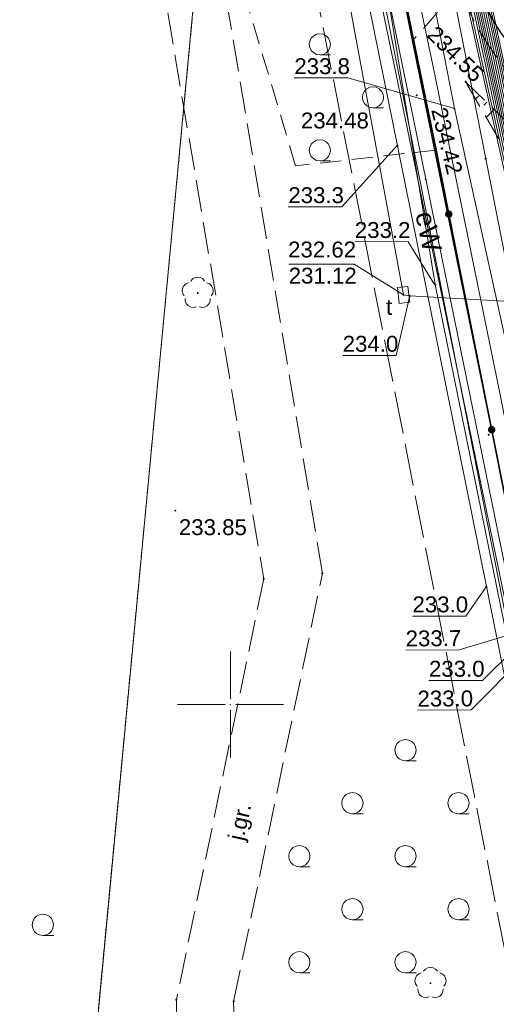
# Model space of a CAD drawing. Header units: metres. Extents: x 6603648 to 6604252, y 5739748 to 5740166.
# Tile 9 of 114: x 6603690 to 6603713, y 5739886 to 5739932. Entities that reach past the tile are written whole.
import ezdxf
from ezdxf.enums import TextEntityAlignment as Align

# ---------------------------------------------------------------- set-up
doc = ezdxf.new("R2010")
doc.units = ezdxf.units.M
doc.header["$PDSIZE"] = 0.75
for name, pattern in [('ARK_LIN', [50, 50, 0]), ('PRZER1-1', [1, 0.5, -0.5]), ('PRZER2-1', [1.5, 1, -0.5]), ('PRZER2_5-1', [1.75, 1.25, -0.5]), ('PRZER3-1', [2, 1.5, -0.5]), ('PRZER4-1', [2.5, 2, -0.5])]:
    doc.linetypes.add(name, pattern=pattern)
doc.layers.get('0').update_dxf_attribs({"linetype": 'CONTINUOUS'})
for name, color, linetype, lineweight, true_color in [('GESDZI', 7, 'CONTINUOUS', 18, 0x008000), ('GESUZY', 7, 'CONTINUOUS', 18, 0x008000), ('GSLKOG', 7, 'CONTINUOUS', 35, 0x0a0909), ('GSLKRW', 7, 'CONTINUOUS', 25, 0x0a0909), ('GSPPRB', 7, 'CONTINUOUS', 18, 0x0a0909), ('GSPRDL', 7, 'CONTINUOUS', 18, 0x008000), ('GSPWPS', 7, 'CONTINUOUS', 13, 0x0a0909), ('GSPWPS_O', 7, 'CONTINUOUS', 13, 0x0a0909), ('GSSINN', 7, 'CONTINUOUS', 18, 0x0a0909), ('GSSKOA', 7, 'CONTINUOUS', 18, 0x0a0909), ('GSSKOA_O', 7, 'CONTINUOUS', 18, 0x0a0909), ('GSSKPL', 7, 'CONTINUOUS', 18, 0x0a0909), ('GSSLZK', 7, 'CONTINUOUS', 18, 0x0a0909), ('GSSZSN', 7, 'CONTINUOUS', 18, 0x0a0909), ('GULENN', 1, 'CONTINUOUS', 18, 0xff0000), ('GULESN', 1, 'CONTINUOUS', 18, 0xff0000), ('GULEWN', 1, 'CONTINUOUS', 18, 0xff0000), ('GULEWN_O', 1, 'CONTINUOUS', 18, 0xff0000), ('GULTPR', 7, 'CONTINUOUS', 18, 0xff9100), ('GUPTWZ', 7, 'CONTINUOUS', 18, 0x0a0909), ('GUPTWZ_O', 7, 'CONTINUOUS', 18, 0x0a0909), ('GZLESN', 1, 'CONTINUOUS', 18, 0xff0000)]:
    doc.layers.add(name, color=color, linetype=linetype, lineweight=lineweight, true_color=true_color)
for name, color, linetype, true_color in [('GUPESH', 1, 'CONTINUOUS', 0xff0000), ('GUPESH_O', 1, 'CONTINUOUS', 0xff0000), ('GUPTSH', 7, 'CONTINUOUS', 0xff9100), ('GUPTSH_O', 7, 'CONTINUOUS', 0xff9100)]:
    doc.layers.add(name, color=color, linetype=linetype, true_color=true_color)
doc.layers.add('PKT_ARK', color=7, linetype='ARK_LIN', lineweight=18)
doc.styles.add('Arial', font='arial.ttf')

# ---------------------------------------------------------------- blocks, each defined once
blk = doc.blocks.new('GSPWPS1')
blk.add_hatch(color=0).paths.add_polyline_path([(0, 0.045), (-0.011647, 0.043467), (-0.0225, 0.038971), (-0.03182, 0.03182), (-0.038971, 0.0225), (-0.043467, 0.011647), (-0.045, 0), (-0.043467, -0.011647), (-0.038971, -0.0225), (-0.03182, -0.03182), (-0.0225, -0.038971), (-0.011647, -0.043467), (0, -0.045), (0.011647, -0.043467), (0.0225, -0.038971), (0.03182, -0.03182), (0.038971, -0.0225), (0.043467, -0.011647), (0.045, 0), (0.043467, 0.011647), (0.038971, 0.0225), (0.03182, 0.03182), (0.0225, 0.038971), (0.011647, 0.043467)])
blk = doc.blocks.new('GSPPRB0')
at = {"color": 0, "lineweight": 18}
blk.add_lwpolyline([(-0.007955, 0.0225), (0.007955, 0.0225), (0.0225, 0.007955), (0.0225, -0.007955), (0.007955, -0.0225), (-0.007955, -0.0225), (-0.0225, -0.007955), (-0.0225, 0.007955)], close=True, dxfattribs=at)
blk = doc.blocks.new('GUPTSH1')
blk.add_hatch(color=0).paths.add_polyline_path([(0, 0.045), (-0.011647, 0.043467), (-0.0225, 0.038971), (-0.03182, 0.03182), (-0.038971, 0.0225), (-0.043467, 0.011647), (-0.045, 0), (-0.043467, -0.011647), (-0.038971, -0.0225), (-0.03182, -0.03182), (-0.0225, -0.038971), (-0.011647, -0.043467), (0, -0.045), (0.011647, -0.043467), (0.0225, -0.038971), (0.03182, -0.03182), (0.038971, -0.0225), (0.043467, -0.011647), (0.045, 0), (0.043467, 0.011647), (0.038971, 0.0225), (0.03182, 0.03182), (0.0225, 0.038971), (0.011647, 0.043467)])
blk = doc.blocks.new('GUPTWZ1_3')
at = {"color": 0}
blk.add_lwpolyline([(0.375, -0.25), (-0.375, -0.25), (-0.375, 0.25), (0.375, 0.25)], close=True, dxfattribs=at)
blk = doc.blocks.new('GSPRDL1')
blk.add_hatch(color=0).paths.add_polyline_path([(-0.045, 0), (-0.042798, -0.013906), (-0.036406, -0.02645), (-0.02645, -0.036406), (-0.013906, -0.042798), (0, -0.045), (0.013906, -0.042798), (0.02645, -0.036406), (0.036406, -0.02645), (0.042798, -0.013906), (0.045, 0), (0.042798, 0.013906), (0.036406, 0.02645), (0.02645, 0.036406), (0.013906, 0.042798), (0, 0.045), (-0.013906, 0.042798), (-0.02645, 0.036406), (-0.036406, 0.02645), (-0.042798, 0.013906)])
at = {"color": 0}
for points in [[(-0.646351, 0.068773), (-0.677512, 0.194901), (-0.663766, 0.324092), (-0.606763, 0.440839), (-0.513345, 0.531129), (-0.394725, 0.584125), (-0.265141, 0.593465)], [(-0.134326, 0.635969), (-0.024001, 0.70458), (0.103115, 0.731429), (0.231763, 0.713292), (0.346501, 0.652348), (0.433559, 0.55591), (0.482485, 0.435555)], [(0.563333, 0.324277), (0.662679, 0.240553), (0.727494, 0.127956), (0.75, 0), (0.727494, -0.127956), (0.662679, -0.240553), (0.563333, -0.324277)], [(-0.265141, -0.593465), (-0.394725, -0.584125), (-0.513345, -0.531129), (-0.606763, -0.440839), (-0.663766, -0.324092), (-0.677512, -0.194901), (-0.646351, -0.068773)], [(0.482485, -0.435555), (0.433559, -0.55591), (0.346501, -0.652348), (0.231763, -0.713292), (0.103115, -0.731429), (-0.024001, -0.70458), (-0.134326, -0.635969)]]:
    blk.add_lwpolyline(points, dxfattribs=at)
blk = doc.blocks.new('GUPESH1')
blk.add_hatch(color=0).paths.add_polyline_path([(0, 0.045), (-0.011647, 0.043467), (-0.0225, 0.038971), (-0.03182, 0.03182), (-0.038971, 0.0225), (-0.043467, 0.011647), (-0.045, 0), (-0.043467, -0.011647), (-0.038971, -0.0225), (-0.03182, -0.03182), (-0.0225, -0.038971), (-0.011647, -0.043467), (0, -0.045), (0.011647, -0.043467), (0.0225, -0.038971), (0.03182, -0.03182), (0.038971, -0.0225), (0.043467, -0.011647), (0.045, 0), (0.043467, 0.011647), (0.038971, 0.0225), (0.03182, 0.03182), (0.0225, 0.038971), (0.011647, 0.043467)])
blk = doc.blocks.new('GSLKOG2')
blk.add_hatch(color=0).paths.add_polyline_path([(0, 0.175), (-0.045293, 0.169037), (-0.0875, 0.151554), (-0.123744, 0.123744), (-0.151554, 0.0875), (-0.169037, 0.045293), (-0.175, 0), (-0.169037, -0.045293), (-0.151554, -0.0875), (-0.123744, -0.123744), (-0.0875, -0.151554), (-0.045293, -0.169037), (0, -0.175), (0.045293, -0.169037), (0.0875, -0.151554), (0.123744, -0.123744), (0.151554, -0.0875), (0.169037, -0.045293), (0.175, 0), (0.169037, 0.045293), (0.151554, 0.0875), (0.123744, 0.123744), (0.0875, 0.151554), (0.045293, 0.169037)])
blk = doc.blocks.new('GSSLZK1')
at = {"color": 0}
blk.add_lwpolyline([(0.5, 0), (0.475528, -0.154508), (0.404508, -0.293893), (0.293893, -0.404508), (0.154508, -0.475528), (0, -0.5), (-0.154508, -0.475528), (-0.293893, -0.404508), (-0.404508, -0.293893), (-0.475528, -0.154508), (-0.5, 0), (-0.475528, 0.154508), (-0.404508, 0.293893), (-0.293893, 0.404508), (-0.154508, 0.475528), (0, 0.5), (0.154508, 0.475528), (0.293893, 0.404508), (0.404508, 0.293893), (0.475528, 0.154508)], close=True, dxfattribs=at)
blk.add_lwpolyline([(-0.5, 0), (-0.5, -0.5)], dxfattribs=at)
blk = doc.blocks.new('ASS_SYM', base_point=(826.5, 303.25))
at = {"layer": 'PKT_ARK'}
for p, q in [((826.5, 303.5), (826.5, 305.75)), ((826.25, 303.25), (824, 303.25)), ((826.75, 303.25), (829, 303.25)), ((826.5, 303), (826.5, 300.75))]:
    blk.add_line(p, q, dxfattribs=at)
blk.add_point((826.5, 303.25), dxfattribs=at)
blk.add_point((826.5, 303.25), dxfattribs=at)

msp = doc.modelspace()

# ---------------------------------------------------------------- linework, layer by layer
at = {"layer": 'GESDZI', "color": 96, "linetype": 'Continuous', "lineweight": 18, "true_color": 0x008000}
msp.add_line((6603719.27, 5739878.71), (6603703.13, 5739958.06), dxfattribs=at)
for points in [[(6603704.324, 5740160.549), (6603701.36, 5740122.17), (6603692.92, 5740008.31), (6603701.42, 5739966.51), (6603701.39, 5739966.18), (6603691.714, 5739863.768)], [(6603691.714, 5739863.768), (6603701.39, 5739966.18), (6603701.42, 5739966.51), (6603703.13, 5739958.06), (6603719.27, 5739878.71), (6603720.73, 5739871.73), (6603724.48, 5739853.38), (6603725.69, 5739853.31), (6603731.69, 5739825.4), (6603774.38, 5739822.29), (6603774.166, 5739819.991)]]:
    msp.add_lwpolyline(points, dxfattribs=at)
at = {"layer": 'GESUZY', "color": 96, "linetype": 'PRZER1-1', "lineweight": 18, "true_color": 0x008000}
for points in [[(6603704.324, 5740160.549), (6603703.109, 5740144.81), (6603701.36, 5740122.17), (6603692.92, 5740008.31), (6603701.42, 5739966.51), (6603701.39, 5739966.18), (6603691.714, 5739863.768)], [(6604062.77, 5739830.84), (6604014.55, 5739834.06), (6603991.05, 5739835.63), (6603918.87, 5739840.43), (6603844.12, 5739845.41), (6603776.95, 5739849.89), (6603725.69, 5739853.31), (6603724.48, 5739853.38), (6603720.73, 5739871.73), (6603719.27, 5739878.71), (6603703.13, 5739958.06), (6603701.42, 5739966.51), (6603692.92, 5740008.31)], [(6603691.714, 5739863.768), (6603701.39, 5739966.18), (6603701.42, 5739966.51), (6603703.13, 5739958.06), (6603719.27, 5739878.71), (6603720.73, 5739871.73), (6603724.48, 5739853.38), (6603725.69, 5739853.31), (6603776.95, 5739849.89), (6603844.12, 5739845.41), (6603918.87, 5739840.43), (6603991.05, 5739835.63), (6604014.55, 5739834.06), (6604062.77, 5739830.84)]]:
    msp.add_lwpolyline(points, dxfattribs=at)
at = {"layer": 'GSLKOG', "color": 18, "linetype": 'Continuous', "lineweight": 35, "true_color": 0x0a0909}
msp.add_lwpolyline([(6603719.265, 5739878.713), (6603713.74, 5739905.82), (6603710.886, 5739920.094), (6603709.692, 5739926.138), (6603706.943, 5739939.546), (6603702.52, 5739961.061), (6603698.684, 5739980.298), (6603695.151, 5739996.89), (6603692.923, 5740008.238), (6603693.465, 5740018.621), (6603694.366, 5740032.062), (6603695.773, 5740054.164), (6603697.507, 5740073.423), (6603699.096, 5740093.969), (6603701.35, 5740122.08)], dxfattribs=at)
at = {"layer": 'GSLKRW', "color": 18, "linetype": 'Continuous', "lineweight": 25, "true_color": 0x0a0909}
msp.add_lwpolyline([(6603719.623, 5739907.764), (6603719.37, 5739910.02), (6603718.01, 5739918.93), (6603716.84, 5739924.9, 0.18154), (6603714.02, 5739930.19, -0.269275), (6603711.34, 5739939.4, 0.039751), (6603711.22, 5739941.45), (6603709.62, 5739949.73), (6603696.41, 5740012.1), (6603705.1, 5740118.58), (6603708.8, 5740118.29), (6603704.84, 5740070.9), (6603702.4, 5740041.46), (6603700.14, 5740012.41), (6603713.04, 5739950.38, 0.051914), (6603714.01, 5739946.48, 0.188776), (6603715.42, 5739945.03, 0.298634), (6603717.12, 5739945.95), (6603717.71, 5739946.86), (6603718.42, 5739947.99), (6603718.75, 5739939.7)], format="xyb", dxfattribs=at)
at = {"layer": 'GSSINN', "color": 18, "linetype": 'PRZER2-1', "lineweight": 18, "true_color": 0x0a0909}
msp.add_lwpolyline([(6603703.83, 5739954.48), (6603706.68, 5739953.74), (6603710.75, 5739933.74), (6603708.62, 5739931.34)], close=True, dxfattribs=at)
at = {"layer": 'GSSKOA', "color": 18, "linetype": 'PRZER3-1', "lineweight": 18, "true_color": 0x0a0909}
msp.add_lwpolyline([(6603679.81, 5739986.55), (6603691.1, 5739965.5), (6603696.04, 5739938.52), (6603701.57, 5739905.93), (6603697.45, 5739886.09), (6603697.32, 5739874.46), (6603700.52, 5739875.11), (6603700.15, 5739886.01), (6603704.33, 5739906.18), (6603698.82, 5739939.15), (6603693.65, 5739966.86), (6603682.44, 5739987.43)], dxfattribs=at)
msp.add_lwpolyline([(6603719.37, 5739910.02), (6603718.01, 5739918.93), (6603716.84, 5739924.9, 0.18154), (6603714.02, 5739930.19, -0.269275), (6603711.34, 5739939.4, 0.039751), (6603711.22, 5739941.45), (6603709.62, 5739949.73)], format="xyb", dxfattribs=at)
at = {"layer": 'GSSKPL', "color": 18, "linetype": 'PRZER3-1', "lineweight": 18, "true_color": 0x0a0909}
msp.add_lwpolyline([(6603709.62, 5739949.73), (6603711.22, 5739941.45, -0.039751), (6603711.34, 5739939.4, 0.269275), (6603714.02, 5739930.19, -0.18154), (6603716.84, 5739924.9), (6603718.01, 5739918.93), (6603719.37, 5739910.02), (6603718.48, 5739909.98), (6603717.21, 5739918.55), (6603715.95, 5739924.65, 0.199135), (6603713.38, 5739929.56, -0.239822), (6603710.38, 5739939.49, 0.059545), (6603710.25, 5739941.34), (6603708.78, 5739949.49)], format="xyb", close=True, dxfattribs=at)
at = {"layer": 'GSSLZK', "color": 18, "linetype": 'PRZER2-1', "lineweight": 18, "true_color": 0x0a0909}
msp.add_lwpolyline([(6603709.692, 5739926.138), (6603703.066, 5739925.395), (6603700.298, 5739934.721), (6603698.738, 5739944.192), (6603704.783, 5739946.984), (6603706.943, 5739939.546)], close=True, dxfattribs=at)
at = {"layer": 'GSSZSN', "color": 18, "linetype": 'PRZER2_5-1', "lineweight": 18, "true_color": 0x0a0909}
msp.add_lwpolyline([(6603711.08, 5739929.36), (6603714.89, 5739925.66), (6603716.21, 5739918.13), (6603716.09, 5739912.86), (6603714.88, 5739917.77), (6603713.52, 5739925.17)], close=True, dxfattribs=at)
at = {"layer": 'GSSZSN', "color": 18, "linetype": 'Continuous', "lineweight": 18, "true_color": 0x0a0909}
for points in [[(6603711.384, 5739929.065), (6603711.343, 5739929.022)], [(6603711.731, 5739928.728), (6603711.554, 5739928.546)], [(6603712.077, 5739928.392), (6603711.942, 5739928.252)], [(6603712.423, 5739928.056), (6603712.058, 5739927.68)]]:
    msp.add_lwpolyline(points, dxfattribs=at)
at = {"layer": 'GULENN', "color": 1, "linetype": 'Continuous', "lineweight": 18, "true_color": 0xff0000}
for points in [[(6603716.73, 5739984.701), (6603712.125, 5739978.887), (6603709.96, 5739976.67), (6603702.79, 5739966.72), (6603707.653, 5739943.041), (6603710.56, 5739928.09), (6603713.094, 5739916.615), (6603717.941, 5739892.908), (6603721.784, 5739879.813)], [(6603703.817, 5739967.481), (6603712.032, 5739925.727), (6603719.751, 5739886.496), (6603728.881, 5739869.101), (6603730.49, 5739869.418), (6603731.118, 5739869.541), (6603721.888, 5739888.22), (6603714.538, 5739925.8), (6603706.498, 5739966.908)]]:
    msp.add_lwpolyline(points, dxfattribs=at)
at = {"layer": 'GULESN', "color": 1, "linetype": 'Continuous', "lineweight": 18, "true_color": 0xff0000}
for points in [[(6603717.379, 5739884.591), (6603713.813, 5739902.234), (6603709.2, 5739924.766), (6603703.779, 5739951.216), (6603698.635, 5739976.702), (6603693.794, 5740000.208), (6603692.136, 5740008.341), (6603692.544, 5740022.334), (6603693.234, 5740031.742), (6603693.839, 5740040.002), (6603694.116, 5740042.536), (6603694.195, 5740045.472), (6603694.487, 5740056.643), (6603696.338, 5740081.74), (6603699.047, 5740112.527), (6603699.215, 5740123.042), (6603699.938, 5740134.181), (6603701.7, 5740153.306), (6603702.115, 5740159.049)], [(6603729.627, 5739822.959), (6603726.18, 5739843.7), (6603723.42, 5739853.93), (6603719.81, 5739870.44), (6603718.15, 5739879.17), (6603713.29, 5739902.54), (6603709.8, 5739920.3), (6603705.4, 5739942.46), (6603700.28, 5739965.48), (6603695.5, 5739990.24)], [(6603728.65, 5739823.024), (6603728.51, 5739824.09), (6603726.5, 5739833.9), (6603726.11, 5739835.69), (6603725.11, 5739840.27), (6603721.74, 5739856.5), (6603719.23, 5739868.71), (6603717.1, 5739879.53), (6603716.55, 5739883.35), (6603712.06, 5739905.56), (6603707.87, 5739926.33), (6603703.66, 5739947.11), (6603698.6, 5739971.8), (6603695.46, 5739988.24)], [(6603710.4, 5739973.49), (6603710.17, 5739971.52), (6603706.52, 5739966.09), (6603705.57, 5739965.67), (6603705.16, 5739964.89), (6603708.13, 5739950.03), (6603713.19, 5739926.33), (6603714.4, 5739924.73), (6603715.13, 5739922.29), (6603715.88, 5739921.58), (6603723.47, 5739923.01), (6603723.78, 5739923.1), (6603725.04, 5739922.94), (6603726.15, 5739922.02), (6603731.9, 5739914.37), (6603733.36, 5739911.36), (6603735.72, 5739909.48), (6603740.98, 5739906.9), (6603742.51, 5739905.75), (6603764.42, 5739891.1)], [(6603710.58, 5739973.58), (6603710.3, 5739971.46), (6603706.64, 5739966.02), (6603705.69, 5739965.63), (6603705.26, 5739964.89), (6603708.22, 5739950.05), (6603713.28, 5739926.35), (6603714.45, 5739924.74), (6603715.13, 5739922.34), (6603715.81, 5739921.87), (6603723.47, 5739923.23), (6603723.75, 5739923.26), (6603725.05, 5739923.03), (6603726.34, 5739922.15), (6603731.92, 5739914.47), (6603733.49, 5739911.43), (6603735.72, 5739909.64), (6603741.03, 5739907.04), (6603742.59, 5739905.88), (6603764.53, 5739891.4)], [(6603709.54, 5739973.06), (6603709.42, 5739971.89), (6603705.83, 5739966.56), (6603704.88, 5739965.96), (6603704.46, 5739964.92), (6603707.5, 5739949.9), (6603712.76, 5739926.26), (6603720.29, 5739892.27), (6603720.33, 5739889.69), (6603721.18, 5739885.37), (6603727.57, 5739871.13), (6603728.06, 5739867.52), (6603728.8, 5739861.95), (6603728.77, 5739852.88), (6603728.56, 5739849.12), (6603728.79, 5739847.95), (6603729.25, 5739847.04), (6603731.16, 5739846.49), (6603735.43, 5739845.41), (6603741.33, 5739844.53), (6603759.86, 5739842.2)], [(6603709.97, 5739973.28), (6603709.8, 5739971.71), (6603706.18, 5739966.33), (6603705.23, 5739965.82), (6603704.76, 5739964.9), (6603707.76, 5739949.95), (6603712.85, 5739926.27), (6603720.37, 5739892.29), (6603720.46, 5739889.68), (6603721.33, 5739885.41), (6603727.71, 5739871.19), (6603728.21, 5739867.54), (6603728.89, 5739861.95), (6603728.85, 5739852.87), (6603728.68, 5739849.11), (6603728.94, 5739847.97), (6603729.36, 5739847.15), (6603731.19, 5739846.6), (6603735.45, 5739845.51), (6603741.34, 5739844.63), (6603759.87, 5739842.28)], [(6603710.12, 5739973.35), (6603709.92, 5739971.65), (6603706.29, 5739966.25), (6603705.34, 5739965.77), (6603704.86, 5739964.9), (6603707.86, 5739949.97), (6603712.94, 5739926.29), (6603720.45, 5739892.3), (6603720.59, 5739889.68), (6603721.49, 5739885.45), (6603727.86, 5739871.26), (6603728.36, 5739867.56), (6603728.97, 5739861.95), (6603728.93, 5739852.86), (6603728.8, 5739849.1), (6603729.09, 5739848), (6603729.46, 5739847.26), (6603731.22, 5739846.7), (6603735.47, 5739845.61), (6603741.35, 5739844.73), (6603759.87, 5739842.36)], [(6603710.26, 5739973.42), (6603710.05, 5739971.58), (6603706.41, 5739966.17), (6603705.46, 5739965.72), (6603704.96, 5739964.9), (6603707.95, 5739949.99), (6603713.02, 5739926.3), (6603720.53, 5739892.31), (6603720.72, 5739889.67), (6603721.64, 5739885.48), (6603728, 5739871.32), (6603728.51, 5739867.57), (6603729.06, 5739861.94), (6603729.01, 5739852.84), (6603728.92, 5739849.09), (6603729.23, 5739848.03), (6603729.56, 5739847.36), (6603731.26, 5739846.81), (6603735.49, 5739845.71), (6603741.36, 5739844.83), (6603759.88, 5739842.44)], [(6603709.4, 5739972.99), (6603709.29, 5739971.96), (6603705.71, 5739966.64), (6603704.77, 5739966.01), (6603704.36, 5739964.92), (6603707.41, 5739949.88), (6603712.67, 5739926.24), (6603720.21, 5739892.26), (6603720.2, 5739889.69), (6603721.02, 5739885.33), (6603727.42, 5739871.06), (6603727.91, 5739867.5), (6603728.72, 5739861.95), (6603728.69, 5739852.9), (6603728.44, 5739849.13), (6603728.64, 5739847.92), (6603729.15, 5739846.93), (6603731.13, 5739846.4), (6603735.42, 5739845.32), (6603741.31, 5739844.43), (6603759.85, 5739842.12)], [(6603705.06, 5739964.89), (6603708.05, 5739950.01), (6603713.11, 5739926.32), (6603720.6, 5739892.32), (6603720.85, 5739889.67), (6603721.8, 5739885.52), (6603728.15, 5739871.39), (6603728.66, 5739867.59), (6603729.14, 5739861.94), (6603729.09, 5739852.83), (6603729.04, 5739849.08), (6603729.38, 5739848.06), (6603729.67, 5739847.47), (6603731.29, 5739846.91), (6603735.51, 5739845.81), (6603741.38, 5739844.93), (6603759.89, 5739842.52)], [(6603705.36, 5739964.88), (6603708.32, 5739950.07), (6603713.37, 5739926.36), (6603720.68, 5739892.34), (6603720.98, 5739889.66), (6603721.95, 5739885.56), (6603728.3, 5739871.45), (6603728.81, 5739867.61), (6603729.23, 5739861.94), (6603729.17, 5739852.82), (6603729.16, 5739849.07), (6603729.53, 5739848.08), (6603729.77, 5739847.58), (6603731.32, 5739847.01), (6603735.53, 5739845.91), (6603741.39, 5739845.02), (6603759.9, 5739842.6)], [(6603705.45, 5739964.88), (6603708.41, 5739950.09), (6603713.46, 5739926.38), (6603720.76, 5739892.35), (6603721.11, 5739889.66), (6603722.11, 5739885.6), (6603728.44, 5739871.52), (6603728.95, 5739867.63), (6603729.31, 5739861.94), (6603729.18, 5739852.82), (6603729.28, 5739849.06), (6603729.68, 5739848.11), (6603729.88, 5739847.69), (6603731.35, 5739847.1), (6603735.55, 5739846.01), (6603741.4, 5739845.12), (6603759.9, 5739842.68)], [(6603705.55, 5739964.87), (6603708.5, 5739950.11), (6603713.54, 5739926.39), (6603720.84, 5739892.36), (6603721.24, 5739889.65), (6603722.27, 5739885.64), (6603728.6, 5739871.59), (6603729.1, 5739867.65), (6603729.39, 5739861.94), (6603729.26, 5739852.8), (6603729.4, 5739849.05), (6603729.82, 5739848.14), (6603729.98, 5739847.8), (6603731.38, 5739847.2), (6603735.57, 5739846.12), (6603741.41, 5739845.22), (6603759.91, 5739842.76)], [(6603705.64, 5739964.87), (6603708.58, 5739950.13), (6603713.63, 5739926.41), (6603720.92, 5739892.37), (6603721.37, 5739889.65), (6603722.44, 5739885.68), (6603728.75, 5739871.66), (6603729.25, 5739867.67), (6603729.48, 5739861.93), (6603729.34, 5739852.79), (6603729.51, 5739849.04), (6603729.97, 5739848.17), (6603730.09, 5739847.91), (6603731.41, 5739847.29), (6603735.59, 5739846.23), (6603741.43, 5739845.32), (6603759.92, 5739842.84)], [(6603705.74, 5739964.87), (6603708.67, 5739950.14), (6603713.7, 5739926.42), (6603721, 5739892.39), (6603721.5, 5739889.64), (6603722.6, 5739885.72), (6603728.91, 5739871.73), (6603729.4, 5739867.68), (6603729.56, 5739861.93), (6603729.42, 5739852.78), (6603729.62, 5739849.03), (6603730.12, 5739848.2), (6603730.2, 5739848.03), (6603731.44, 5739847.39), (6603735.61, 5739846.35), (6603741.44, 5739845.42), (6603759.93, 5739842.92)]]:
    msp.add_lwpolyline(points, dxfattribs=at)
at = {"layer": 'GULEWN', "color": 1, "linetype": 'Continuous', "lineweight": 18, "true_color": 0xff0000}
for points in [[(6604053.491, 5739830.206), (6604029.54, 5739831.784), (6604023.545, 5739832.079), (6604003.586, 5739833.394), (6603931.654, 5739838.435), (6603858.642, 5739843.848), (6603791.067, 5739848.102), (6603726.181, 5739852.128), (6603723.418, 5739852.125), (6603723.211, 5739852.899), (6603721.578, 5739860.987), (6603719.529, 5739871.388), (6603718.105, 5739878.446), (6603715.641, 5739890.395), (6603709.655, 5739919.794), (6603704.796, 5739949.42), (6603697.83, 5739978.621), (6603695.5, 5739990.24), (6603694.86, 5739993.48), (6603695.43, 5739994.26), (6603696.66, 5739994.54), (6603696.88, 5739994.59)], [(6603695.5, 5739990.24), (6603698.18, 5739976.856), (6603701.36, 5739961.449), (6603705.249, 5739942.066), (6603713.427, 5739902.537), (6603717.379, 5739884.591)]]:
    msp.add_lwpolyline(points, dxfattribs=at)
at = {"layer": 'GULTPR', "color": 30, "linetype": 'Continuous', "lineweight": 18, "true_color": 0xff9100}
for points in [[(6603691.998, 5740034.25), (6603690.62, 5740008.45), (6603694.1, 5739991.87), (6603695.95, 5739988.32), (6603695.91, 5739981.85), (6603702.28, 5739951.25), (6603704.11, 5739941.11), (6603708.156, 5739919.311), (6603708.46, 5739919.26), (6603717.09, 5739918.78), (6603727.08, 5739918.04), (6603747.81, 5739904.18), (6603766.37, 5739891.69), (6603772.61, 5739898.24), (6603784.29, 5739915.24), (6603793.11, 5739927.04), (6603801.178, 5739921.438)], [(6603722.834, 5739990.106), (6603720.857, 5739991.517), (6603712.487, 5739979.925), (6603701.943, 5739966.871), (6603704.95, 5739951.962), (6603709.54, 5739930.134), (6603712.688, 5739914.678), (6603714.869, 5739903.799), (6603717.642, 5739889.038), (6603719.27, 5739879.708), (6603718.685, 5739879.092), (6603720.061, 5739872.312), (6603722.936, 5739872.483), (6603723.061, 5739871.798)]]:
    msp.add_lwpolyline(points, dxfattribs=at)
at = {"layer": 'GUPESH_O', "color": 1, "linetype": 'Continuous', "lineweight": 13, "true_color": 0xff0000, "flags": 128}
for points in [[(6603710.56, 5739928.09), (6603705.529, 5739929.544), (6603703.009, 5739929.544)], [(6603707.862, 5739926.353), (6603705.246, 5739923.465), (6603702.726, 5739923.465)], [(6603709.612, 5739919.805), (6603708.381, 5739921.818), (6603705.861, 5739921.824)], [(6603712.045, 5739905.545), (6603711.099, 5739904.175), (6603708.579, 5739904.175)], [(6603713.293, 5739902.539), (6603711.875, 5739901.141), (6603709.355, 5739901.141)], [(6603713.813, 5739902.234), (6603711.337, 5739899.745), (6603708.817, 5739899.731)]]:
    msp.add_lwpolyline(points, dxfattribs=at)
at = {"layer": 'GUPTSH_O', "color": 30, "linetype": 'Continuous', "lineweight": 13, "true_color": 0xff9100, "flags": 128}
for points in [[(6603708.156, 5739919.311), (6603705.825, 5739920.765), (6603702.745, 5739920.765)], [(6603708.461, 5739919.276), (6603707.809, 5739916.459), (6603705.289, 5739916.459)], [(6603714.869, 5739903.799), (6603710.779, 5739902.587), (6603708.259, 5739902.565)]]:
    msp.add_lwpolyline(points, dxfattribs=at)
at = {"layer": 'GZLESN', "color": 1, "linetype": 'PRZER4-1', "lineweight": 18, "true_color": 0xff0000}
msp.add_lwpolyline([(6603708.175, 5739824.251), (6603700.91, 5739861.58), (6603700.88, 5739862.23), (6603700.92, 5739862.87), (6603701.01, 5739863.32), (6603701.11, 5739863.75), (6603701.29, 5739864.37), (6603701.52, 5739864.98), (6603701.75, 5739865.49), (6603702.03, 5739865.98), (6603702.36, 5739866.46), (6603702.74, 5739866.9), (6603703.14, 5739867.26), (6603703.57, 5739867.59), (6603704.04, 5739867.89), (6603704.53, 5739868.17), (6603706.45, 5739868.97), (6603708.44, 5739869.62), (6603716.34, 5739871.08), (6603692.59, 5739991.74), (6603697.34, 5739992.67), (6603697.48, 5739993.96)], dxfattribs=at)

# ---------------------------------------------------------------- block references
at = {"layer": 'GSLKOG', "color": 18, "linetype": 'Continuous', "lineweight": 35, "true_color": 0x0a0909}
for p, rotation in [((6603710.289, 5739923.116), 101.1716669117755), ((6603710.289, 5739923.116), 101.1716669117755), ((6603712.313, 5739912.957), 101.3068447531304), ((6603712.313, 5739912.957), 101.3068447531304)]:
    msp.add_blockref('GSLKOG2', p, dxfattribs=dict(at, rotation=rotation))
at = {"layer": 'GSPPRB', "color": 18, "linetype": 'Continuous', "lineweight": 18, "true_color": 0x0a0909, "rotation": 90}
for p in [(6603708.62, 5739931.34), (6603711.08, 5739929.36), (6603707.87, 5739926.33), (6603712.032, 5739925.727), (6603709.2, 5739924.766), (6603709.8, 5739920.3), (6603710.886, 5739920.094), (6603704.33, 5739906.18), (6603701.57, 5739905.93), (6603712.06, 5739905.56), (6603697.45, 5739886.09), (6603700.15, 5739886.01)]:
    msp.add_blockref('GSPPRB0', p, dxfattribs=at)
at = {"layer": 'GSPRDL', "color": 96, "linetype": 'Continuous', "lineweight": 18, "true_color": 0x008000, "rotation": 90}
for p in [(6603698.456, 5739919.399), (6603709.428, 5739886.868)]:
    msp.add_blockref('GSPRDL1', p, dxfattribs=at)
at = {"layer": 'GSPWPS', "color": 18, "linetype": 'Continuous', "lineweight": 13, "true_color": 0x0a0909, "rotation": 90}
for p in [(6603711.08, 5739929.36), (6603708.779, 5739928.72), (6603712.17, 5739912.72), (6603697.4, 5739909.14)]:
    msp.add_blockref('GSPWPS1', p, dxfattribs=at)
at = {"layer": 'GSSLZK', "color": 18, "linetype": 'Continuous', "lineweight": 18, "true_color": 0x0a0909, "rotation": 90}
for p in [(6603704.215, 5739931.123), (6603706.715, 5739928.623), (6603704.215, 5739926.123), (6603708.247, 5739897.854), (6603705.747, 5739895.354), (6603710.747, 5739895.354), (6603703.247, 5739892.854), (6603708.247, 5739892.854), (6603705.747, 5739890.354), (6603710.747, 5739890.354), (6603691.156, 5739889.62), (6603703.247, 5739887.854), (6603708.247, 5739887.854)]:
    msp.add_blockref('GSSLZK1', p, dxfattribs=at)
at = {"layer": 'GUPESH', "color": 1, "linetype": 'Continuous', "lineweight": 5, "true_color": 0xff0000, "rotation": 90}
for p in [(6603710.56, 5739928.09), (6603707.87, 5739926.33), (6603709.66, 5739919.79), (6603712.06, 5739905.56)]:
    msp.add_blockref('GUPESH1', p, dxfattribs=at)
at = {"layer": 'GUPTSH', "color": 30, "linetype": 'Continuous', "lineweight": 5, "true_color": 0xff9100, "rotation": 90}
for p in [(6603708.156, 5739919.311), (6603708.156, 5739919.311), (6603708.46, 5739919.26)]:
    msp.add_blockref('GUPTSH1', p, dxfattribs=at)
at = {"layer": 'GUPTWZ', "color": 18, "linetype": 'Continuous', "lineweight": 18, "true_color": 0x0a0909, "rotation": 96.57819981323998}
msp.add_blockref('GUPTWZ1_3', (6603708.156, 5739919.311), dxfattribs=at)
at = {"layer": 'PKT_ARK', "linetype": 'Continuous'}
msp.add_blockref('ASS_SYM', (6603700, 5739900), dxfattribs=at)

# ---------------------------------------------------------------- texts
at = {"layer": 'GSPWPS_O', "color": 18, "linetype": 'Continuous', "lineweight": 0, "true_color": 0x0a0909, "style": 'Arial'}
for s, rotation, p in [('234.55', 315.3604, (6603709.205, 5739931.523)), ('234.42', 283.9989, (6603709.454, 5739928.035)), ('234.48', 360, (6603703.319, 5739927.156)), ('233.85', 360, (6603697.568, 5739907.987))]:
    msp.add_text(s, height=0.75, rotation=rotation, dxfattribs=at).set_placement(p)
at = {"layer": 'GSSKOA_O', "color": 18, "linetype": 'Continuous', "lineweight": 0, "true_color": 0x0a0909, "style": 'Arial'}
msp.add_text('j.gr.', height=0.75, rotation=77.4296, dxfattribs=at).set_placement((6603700.798, 5739894.399), align=Align.CENTER)
at = {"layer": 'GULEWN_O', "color": 1, "linetype": 'Continuous', "lineweight": 0, "true_color": 0xff0000, "style": 'Arial'}
msp.add_text('eW', height=0.9, rotation=281.69, dxfattribs=at).set_placement((6603708.897, 5739922.21), align=Align.CENTER)
at = {"layer": 'GUPESH_O', "color": 1, "linetype": 'Continuous', "lineweight": 0, "true_color": 0xff0000, "style": 'Arial'}
for s, rotation, p in [('233.8', 360, (6603703.009, 5739929.716)), ('233.3', 360, (6603702.726, 5739923.637)), ('233.2', 359.8666, (6603705.861, 5739921.997)), ('233.0', 360, (6603708.579, 5739904.348)), ('233.0', 360, (6603709.355, 5739901.314)), ('233.0', 0.3165, (6603708.816, 5739899.904))]:
    msp.add_text(s, height=0.75, rotation=rotation, dxfattribs=at).set_placement(p)
at = {"layer": 'GUPTSH_O', "color": 30, "linetype": 'Continuous', "lineweight": 0, "true_color": 0xff9100, "style": 'Arial'}
for s, rotation, p in [('232.62', 360, (6603702.716, 5739921.075)), ('231.12', 360, (6603702.745, 5739919.843)), ('234.0', 360, (6603705.289, 5739916.632)), ('233.7', 0.4928, (6603708.258, 5739902.738))]:
    msp.add_text(s, height=0.75, rotation=rotation, dxfattribs=at).set_placement(p)
at = {"layer": 'GUPTWZ_O', "color": 18, "linetype": 'Continuous', "lineweight": 0, "true_color": 0x0a0909, "style": 'Arial'}
msp.add_text('t', height=0.75, rotation=360, dxfattribs=at).set_placement((6603707.624, 5739918.372), align=Align.RIGHT)

doc.saveas('drawing.dxf')
